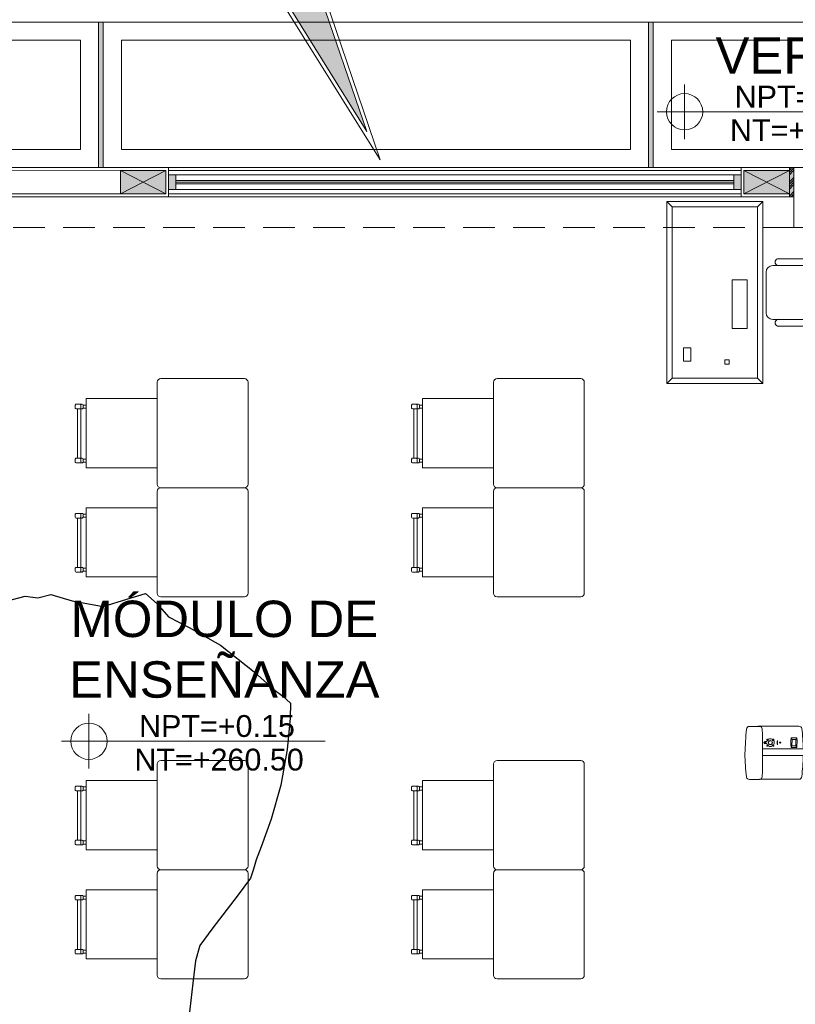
# Model space of a CAD drawing. Header units: millimetres. Extents: x -8931983 to 9630244, y 4 to 18563053.
# Tile 206 of 256: x 349137.87 to 349142.14, y 9281982.6 to 9281988.02. Entities that reach past the tile are written whole.
import ezdxf

# ---------------------------------------------------------------- set-up
doc = ezdxf.new("R2010")
doc.units = ezdxf.units.MM
doc.linetypes.add('CONTINUA', pattern=[0])
doc.linetypes.add('DASHED2', pattern=[0.375, 0.25, -0.125])
for name, color, linetype, lineweight in [('.', 7, 'Continuous', 0), ('0_PROYECCIONES 1', 1, 'DASHED2', 0), ('0_VANOS', 30, 'Continuous', 9), ('BARANDA METALICA', 2, 'Continuous', 13), ('COLUMNETAS TOP', 253, 'Continuous', 0), ('G-ANNO-DIMS', 7, 'Continuous', 5), ('JUNTAS DE DILATACIÓN', 160, 'CONTINUA', 9), ('MURO', 133, 'Continuous', 15), ('TARRAJEO', 32, 'Continuous', 0), ('TEXTO AMBIENTES', 7, 'Continuous', 30), ('TRAZO', 2, 'Continuous', 5), ('vereda', 254, 'Continuous', 5)]:
    doc.layers.add(name, color=color, linetype=linetype, lineweight=lineweight)
for name, color, linetype, lineweight, true_color in [('0_TEXTURA PISOS', 252, 'Continuous', 0, 0x8c8c8c), ('LMOBILIARIO', 252, 'Continuous', 5, 0x898989), ('P_MOBILIARIO', 251, 'Continuous', 5, 0x6b6b6b)]:
    doc.layers.add(name, color=color, linetype=linetype, lineweight=lineweight, true_color=true_color)
doc.layers.add('C-TOPO', color=7, linetype='Continuous')
doc.styles.add('Arial_1', font='arial.ttf', dxfattribs={"height": 0.15})

# ---------------------------------------------------------------- blocks, each defined once
blk = doc.blocks.new('topooooo')
at = {"layer": 'C-TOPO', "color": 252, "linetype": 'Continuous', "lineweight": 25, "true_color": 0x939598, "elevation": 2.117999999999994, "flags": 128}
blk.add_lwpolyline([(-127.5897927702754, -162.998423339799), (-127.5279999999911, -162.9100854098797), (-127.4691764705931, -162.8728235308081), (-127.424551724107, -162.8140000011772), (-127.3124396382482, -162.7645326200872), (-127.1617209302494, -162.6802790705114), (-127.0863180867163, -162.5655689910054), (-127.0279999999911, -162.4768664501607), (-126.9410027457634, -162.4806719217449), (-126.846840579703, -162.4951594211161), (-126.7233103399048, -162.4683954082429), (-126.5279999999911, -162.4330476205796), (-126.2923381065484, -162.4280036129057), (-126.1470476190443, -162.4330476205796), (-126.0859055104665, -162.4300729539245), (-126.0279999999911, -162.4330476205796), (-125.976975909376, -162.4974820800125), (-125.8808950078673, -162.6412843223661), (-125.7815014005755, -162.8140000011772), (-125.7032200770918, -162.9913846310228), (-125.6481020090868, -163.1449041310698), (-125.6243302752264, -163.2176697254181), (-125.6036842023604, -163.2656529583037), (-125.5847567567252, -163.3140000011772), (-125.578358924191, -163.4385108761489), (-125.5692704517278, -163.6569899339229), (-125.5634107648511, -163.7785892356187), (-125.5279999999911, -163.8575540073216), (-125.4614273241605, -163.9622308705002), (-125.3305183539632, -164.1625324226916)], dxfattribs=at)
blk = doc.blocks.new('dsfd')
at = {"layer": '.', "true_color": 0xffffff, "transparency": 33554687}
h = blk.add_hatch(color=7, dxfattribs=at)
h.dxf.hatch_style = 1
h.paths.add_polyline_path([(333301.0459723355, 9094259.161329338, 0.4142135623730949), (333300.8419723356, 9094259.365329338), (333299.478153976, 9094259.36532934), (333300.7642839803, 9094263.123035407), (333298.4322020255, 9094259.36532934), (333296.766371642, 9094259.365329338, 0.4142135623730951), (333296.5623716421, 9094259.161329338), (333296.5623716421, 9094258.427648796, 0.4142135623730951), (333296.766371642, 9094258.223648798), (333300.8419723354, 9094258.223648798, 0.4142135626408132), (333301.0459723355, 9094258.427648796)])
at = {"layer": 'TRAZO', "color": 242, "true_color": 0xcd2027}
for p, q in [((333298.3987322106, 9094259.41632934), (333296.7663716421, 9094259.41632934)), ((333300.8419723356, 9094259.41632934), (333299.5539163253, 9094259.41632934)), ((333296.5113716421, 9094259.161329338), (333296.5113716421, 9094258.427648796)), ((333301.0969723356, 9094258.427648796), (333301.0969723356, 9094259.161329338)), ((333296.7663716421, 9094258.223648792), (333300.8419723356, 9094258.223648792)), ((333296.7663716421, 9094258.172648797), (333300.8419723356, 9094258.172648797))]:
    blk.add_line(p, q, dxfattribs=at)
for points in [[(333299.5539163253, 9094259.41632934), (333300.9405419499, 9094263.493060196), (333298.3987322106, 9094259.41632934)], [(333300.8419723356, 9094259.36532934), (333299.478153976, 9094259.36532934), (333300.7642839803, 9094263.123035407), (333298.4322020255, 9094259.36532934), (333296.7663716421, 9094259.36532934)]]:
    blk.add_lwpolyline(points, dxfattribs=at)
for points in [[(333296.7663716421, 9094259.365329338, 0.4142135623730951), (333296.5623716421, 9094259.161329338), (333296.5623716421, 9094258.427648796, 0.4142135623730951), (333296.7663716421, 9094258.223648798)], [(333300.8419723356, 9094258.223648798, 0.4142135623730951), (333301.0459723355, 9094258.427648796), (333301.0459723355, 9094259.161329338, 0.4142135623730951), (333300.8419723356, 9094259.365329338)]]:
    blk.add_lwpolyline(points, format="xyb", dxfattribs=at)
for centre, start, end in [((333296.7663716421, 9094259.161329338), 90, 180), ((333300.8419723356, 9094259.161329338), 0, 90), ((333296.7663716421, 9094258.427648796), 180, 270), ((333300.8419723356, 9094258.427648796), 270, 0)]:
    blk.add_arc(centre, 0.255, start, end, dxfattribs=at)
blk = doc.blocks.new('*U1786')
at = {"linetype": 'Continuous', "lineweight": 0, "true_color": 0xbebebe}
for points in [[(3037.252435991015, 1360.543106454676), (3037.212435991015, 1360.543106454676), (3037.212435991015, 1360.463106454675), (3037.252435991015, 1360.463106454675)], [(3040.362435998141, 1360.543106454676), (3040.32243599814, 1360.543106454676), (3040.32243599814, 1360.463106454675), (3040.362435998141, 1360.463106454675)]]:
    blk.add_hatch(color=9, dxfattribs=at).paths.add_polyline_path(points)
at = {"layer": '0_VANOS', "linetype": 'Continuous'}
for p, q in [((3037.252435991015, 1360.513106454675), (3040.32243599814, 1360.513106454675)), ((3037.252435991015, 1360.503106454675), (3040.32243599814, 1360.503106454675)), ((3037.252435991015, 1360.493106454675), (3040.32243599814, 1360.493106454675))]:
    blk.add_line(p, q, dxfattribs=at)
for points in [[(3037.212435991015, 1360.543106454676), (3037.212435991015, 1360.463106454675), (3037.252435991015, 1360.463106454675), (3037.252435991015, 1360.543106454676)], [(3037.252435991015, 1360.543106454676), (3040.32243599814, 1360.543106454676), (3040.32243599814, 1360.463106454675), (3037.252435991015, 1360.463106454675)], [(3040.32243599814, 1360.543106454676), (3040.32243599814, 1360.463106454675), (3040.362435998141, 1360.463106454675), (3040.362435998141, 1360.543106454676)]]:
    blk.add_lwpolyline(points, close=True, dxfattribs=at)
blk = doc.blocks.new('PIZARRA')
at = {"layer": 'P_MOBILIARIO'}
for p, q in [((2062.683037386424, 1297.874796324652), (2062.683037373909, 1297.920111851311)), ((2062.683037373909, 1297.920111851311), (2062.736963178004, 1297.895542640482)), ((2062.736962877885, 1297.896441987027), (2062.736943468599, 1297.87482114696)), ((2062.6830374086, 1297.794232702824), (2062.683037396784, 1297.837211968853)), ((2062.736982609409, 1297.837236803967), (2062.736963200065, 1297.815615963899)), ((2062.736963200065, 1297.815615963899), (2062.6830374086, 1297.794232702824))]:
    blk.add_line(p, q, dxfattribs=at)
for points in [[(2062.682526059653, 1299.207478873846), (2062.632526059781, 1299.207478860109), (2062.632526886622, 1296.20747886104), (2062.682526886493, 1296.207478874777)], [(2062.645070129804, 1297.740760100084), (2062.632570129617, 1297.740760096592), (2062.632570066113, 1297.971222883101), (2062.645070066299, 1297.971222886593)], [(2062.645070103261, 1297.837199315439), (2062.6450700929, 1297.874783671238), (2063.125141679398, 1297.874943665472), (2063.125141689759, 1297.837359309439)], [(2062.941722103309, 1297.821534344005), (2062.963342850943, 1297.821493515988), (2062.963277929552, 1297.787113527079), (2062.941657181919, 1297.787154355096)]]:
    blk.add_lwpolyline(points, close=True, dxfattribs=at)
for points in [[(2062.901312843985, 1297.87486906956, -0.0140689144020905), (2062.909354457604, 1297.99028814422, -0.367730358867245), (2062.925025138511, 1298.005530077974)], [(2063.197798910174, 1297.714441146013), (2063.141861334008, 1297.714546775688, -0.3470515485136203), (2063.126810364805, 1297.728509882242, -0.0127168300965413), (2063.126810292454, 1297.991146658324, -0.3378433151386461), (2063.141845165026, 1298.006342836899), (2063.197391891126, 1298.006237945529, -0.3558218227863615), (2063.213625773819, 1297.993327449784, -0.0250354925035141), (2063.222206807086, 1297.863979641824, -0.0163660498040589), (2063.213469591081, 1297.729683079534, -0.367730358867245), (2063.197798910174, 1297.714441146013, -0.8834595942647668)], [(2063.152021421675, 1297.714527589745, -0.0650524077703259), (2063.147619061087, 1297.71331371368), (2062.925432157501, 1297.713733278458, -0.3558218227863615), (2062.909198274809, 1297.72664377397, -0.021421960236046), (2062.901055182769, 1297.837284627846, -0.021421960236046)], [(2062.938898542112, 1297.830698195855, 0.1685734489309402), (2062.941722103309, 1297.821534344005)], [(2062.963342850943, 1297.821493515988, 0.1685734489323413), (2062.966201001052, 1297.830646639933)], [(2062.941657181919, 1297.787154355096, 0.1640420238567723), (2062.938701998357, 1297.777599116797)], [(2062.966197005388, 1297.777547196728, 0.1640420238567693), (2062.963277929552, 1297.787113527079)]]:
    blk.add_lwpolyline(points, format="xyb", dxfattribs=at)
for points in [[(2062.925025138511, 1298.005530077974), (2063.141842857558, 1298.005120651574)], [(2062.905068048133, 1297.767644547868), (2062.900450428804, 1297.767653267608), (2062.900581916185, 1297.83728447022)]]:
    blk.add_lwpolyline(points, dxfattribs=at)
for points in [[(2062.938898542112, 1297.830698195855), (2062.966201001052, 1297.830646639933, -0.2777266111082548), (2062.968246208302, 1297.828659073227, -0.0542918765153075), (2062.968200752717, 1297.77992688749, -0.3430138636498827), (2062.966197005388, 1297.777547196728), (2062.938701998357, 1297.777599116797), (2062.938701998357, 1297.777599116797, -0.3430138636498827), (2062.936707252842, 1297.779986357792, -0.0542918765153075), (2062.936845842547, 1297.828718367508, -0.2777266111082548), (2062.938898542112, 1297.830698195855)], [(2063.102381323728, 1297.796539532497, -5.87115998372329), (2063.102408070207, 1297.810703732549, 0.4484785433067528), (2063.1071094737, 1297.808885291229, -2.095603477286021), (2063.107089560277, 1297.798340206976, 0.4484785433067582)], [(2063.063028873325, 1297.785948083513), (2063.068723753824, 1297.791525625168, -0.9999999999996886), (2063.07026311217, 1297.789953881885), (2063.064568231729, 1297.78437634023, -0.9999999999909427)], [(2063.063095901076, 1297.821443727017), (2063.068769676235, 1297.815844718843, 0.9999999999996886), (2063.070314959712, 1297.817410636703), (2063.064641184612, 1297.823009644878, 0.9999999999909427)], [(2063.101319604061, 1297.785875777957), (2063.095645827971, 1297.791474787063, 0.9999999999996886), (2063.094100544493, 1297.789908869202), (2063.099774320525, 1297.784309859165, 0.9999999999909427)], [(2063.101386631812, 1297.821371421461), (2063.095691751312, 1297.815793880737, -0.9999999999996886), (2063.094152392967, 1297.817365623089), (2063.099847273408, 1297.822943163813, -0.9999999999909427)]]:
    blk.add_lwpolyline(points, format="xyb", close=True, dxfattribs=at)
for centre, radius in [((2063.028389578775, 1297.803939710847), 0.002938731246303), ((2063.082207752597, 1297.803659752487), 0.0114932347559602), ((2063.082207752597, 1297.803659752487), 0.0103932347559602), ((2063.111366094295, 1297.803604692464), 0.0039825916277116)]:
    blk.add_circle(centre, radius, dxfattribs=at)
blk.add_ellipse((2063.043681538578, 1297.804546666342), major_axis=(2.24739881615e-05, 0.0119014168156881), ratio=0.1050284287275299, start_param=3.141592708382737, end_param=9.424778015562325, dxfattribs=at)
blk = doc.blocks.new('CHAIR7')
for p, q in [((5.125, 15.04198571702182), (17.875, 15.04198571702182)), ((0, 9), (0, -9)), ((20, 12), (3, 12)), ((23, -7.440114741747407), (23, 7.440114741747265)), ((3, -12), (20, -12)), ((5.125, -15), (17.875, -15))]:
    blk.add_line(p, q)
for centre, radius, start, end in [((5.5625, 13.54198571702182), 1.5625, 73.73979529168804, 286.260204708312), ((17.4375, 13.54198571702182), 1.5625, 253.7397952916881, 106.2602047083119), ((3, 9), 3, 90, 179.9999999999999), ((20, 9), 3, 62.41555916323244, 90), ((22.34467675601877, 11.12049817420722), 1.096800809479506, 53.30993542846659, 212.0274125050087), ((4.823591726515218, -8.53e-14), 19.64019157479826, 327.5757525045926, 32.4242474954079), ((7, 0), 20, 323.130102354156, 36.86989764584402), ((3, -9), 3, 180, 269.9999999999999), ((5.5625, -13.5), 1.5625, 73.73979529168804, 286.260204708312), ((17.4375, -13.5), 1.5625, 253.739795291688, 106.2602047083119), ((20, -9), 3, 270, 297.5844408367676), ((22.34467675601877, -11.12049817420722), 1.096800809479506, 147.9725874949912, 306.6900645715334)]:
    blk.add_arc(centre, radius, start, end)
blk = doc.blocks.new('escritorio docente')
at = {"layer": 'LMOBILIARIO', "lineweight": 5}
for points in [[(0, -1.700000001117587), (-0.900000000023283, -1.700000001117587), (-0.900000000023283, 0), (0, 0)], [(-0.0499999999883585, -1.650000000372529), (-0.8499999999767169, -1.650000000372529), (-0.8499999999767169, -0.0500000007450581), (-0.0499999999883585, -0.0500000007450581)], [(-0.14841281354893, -0.7309770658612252), (-0.2868437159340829, -0.7309770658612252), (-0.2868437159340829, -1.18742105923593), (-0.14841281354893, -1.18742105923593)], [(-0.7436666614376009, -1.491717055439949), (-0.6744510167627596, -1.491717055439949), (-0.6744510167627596, -1.367232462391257), (-0.7436666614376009, -1.367232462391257)], [(-0.3560593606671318, -1.519380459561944), (-0.3145302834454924, -1.519380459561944), (-0.3145302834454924, -1.477885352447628), (-0.3560593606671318, -1.477885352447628)]]:
    blk.add_lwpolyline(points, close=True, dxfattribs=at)
for points in [[(-0.900000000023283, 0), (-0.8499999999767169, -0.0500000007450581)], [(0, 0), (-0.0499999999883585, -0.0500000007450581)], [(-0.8499999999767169, -1.650000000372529), (-0.900000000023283, -1.700000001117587)], [(0, -1.700000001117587), (-0.0499999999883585, -1.650000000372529)]]:
    blk.add_lwpolyline(points, dxfattribs=at)
at = {"layer": 'LMOBILIARIO', "lineweight": 5, "xscale": 0.0210000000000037, "yscale": 0.0210000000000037, "zscale": 0.0210000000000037}
blk.add_blockref('CHAIR7', (0.0288562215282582, -0.8499999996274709), dxfattribs=at)
blk = doc.blocks.new('escritosiosssss')
at = {"layer": 'P_MOBILIARIO'}
for p, q in [((-0.0199287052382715, 0.6016872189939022), (-0.0198637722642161, 0.0376715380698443)), ((0.4600001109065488, 0.619997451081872), (1.10885594e-07, 0.6200000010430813)), ((0.4799287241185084, 0.6016844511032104), (0.479857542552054, 0.0376687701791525)), ((-0.4368174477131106, 0.4535447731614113), (-0.4657584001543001, 0.4535449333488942)), ((-0.4657582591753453, 0.4789893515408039), (-0.431832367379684, 0.4789891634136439)), ((-0.4572769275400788, 0.4535448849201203), (-0.4572784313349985, 0.1821377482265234)), ((-0.440313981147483, 0.4535447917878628), (-0.4403154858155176, 0.1821376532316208)), ((-0.4403138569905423, 0.4760206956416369), (-0.440313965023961, 0.4565133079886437)), ((-0.4318325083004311, 0.4535447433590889), (-0.4365450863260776, 0.4535447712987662)), ((-0.4275916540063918, 0.4747484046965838), (-0.4275917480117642, 0.4577854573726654)), ((-0.4275917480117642, 0.4577854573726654), (-0.4106288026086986, 0.457785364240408)), ((-0.4275916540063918, 0.4747484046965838), (-0.4106287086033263, 0.4747483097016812)), ((-0.4657599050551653, 0.1821377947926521), (-0.4318340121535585, 0.182137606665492)), ((-0.4403155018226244, 0.1791691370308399), (-0.4403156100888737, 0.1596617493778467)), ((-0.4275932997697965, 0.1778968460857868), (-0.4275933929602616, 0.1609339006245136)), ((-0.4275932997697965, 0.1778968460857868), (-0.4106303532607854, 0.1778967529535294)), ((-0.4318341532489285, 0.1566931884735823), (-0.4657600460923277, 0.1566933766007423)), ((-0.4275933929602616, 0.1609339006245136), (-0.4106304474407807, 0.160933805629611)), ((-0.0199287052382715, 0.0016872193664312), (-0.0198637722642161, -0.5623284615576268)), ((0.4600001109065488, 0.019997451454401), (1.10885594e-07, 0.0199999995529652)), ((0.4600001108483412, 0.019997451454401), (1.10885594e-07, 0.0199999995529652)), ((0.4799287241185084, 0.0016844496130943), (0.479857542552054, -0.5623312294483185)), ((-0.4368174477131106, -0.1464552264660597), (-0.4657584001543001, -0.1464550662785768)), ((-0.4657582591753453, -0.1210106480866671), (-0.431832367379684, -0.1210108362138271)), ((-0.4572769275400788, -0.1464551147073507), (-0.4572784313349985, -0.4178622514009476)), ((-0.440313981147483, -0.1464552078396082), (-0.4403154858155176, -0.4178623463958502)), ((-0.4403138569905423, -0.1239793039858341), (-0.440313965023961, -0.1434866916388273)), ((-0.4318325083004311, -0.1464552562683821), (-0.4365450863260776, -0.1464552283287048)), ((-0.4275916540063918, -0.1252515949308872), (-0.4275917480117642, -0.1422145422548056)), ((-0.4275917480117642, -0.1422145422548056), (-0.4106288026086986, -0.142214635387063)), ((-0.4275916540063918, -0.1252515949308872), (-0.4106287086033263, -0.1252516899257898)), ((-0.4657599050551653, -0.4178622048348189), (-0.4318340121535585, -0.417862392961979)), ((-0.4403155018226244, -0.4208308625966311), (-0.4403156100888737, -0.4403382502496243)), ((-0.4275932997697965, -0.4221031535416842), (-0.4275933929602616, -0.4390660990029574)), ((-0.4275932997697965, -0.4221031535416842), (-0.4106303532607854, -0.4221032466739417)), ((-0.4318341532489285, -0.4433068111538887), (-0.4657600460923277, -0.4433066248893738)), ((-0.4275933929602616, -0.4390660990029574), (-0.4106304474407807, -0.43906619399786)), ((0.4600001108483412, -0.58000254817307), (1.10885594e-07, -0.5800000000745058))]:
    blk.add_line(p, q, dxfattribs=at)
for points in [[(-0.0199998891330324, 0.5099987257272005), (-0.4106295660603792, 0.5099983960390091), (-0.4106295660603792, 0.1299983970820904), (-0.0199998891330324, 0.1299987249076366)], [(-0.0199998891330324, -0.0900012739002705), (-0.4106295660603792, -0.0900016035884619), (-0.4106295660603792, -0.4700016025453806), (-0.0199998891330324, -0.4700012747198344)]]:
    blk.add_lwpolyline(points, close=True, dxfattribs=at)
for points in [[(-0.469999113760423, 0.4577856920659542), (-0.4699990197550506, 0.4747486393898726)], [(-0.4700007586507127, 0.1609341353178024), (-0.470000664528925, 0.1778970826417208)], [(-0.469999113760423, -0.1422143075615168), (-0.4699990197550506, -0.1252513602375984)], [(-0.4700007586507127, -0.4390658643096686), (-0.470000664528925, -0.4221029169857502)]]:
    blk.add_lwpolyline(points, dxfattribs=at)
for centre, radius, start, end in [((0, 0.599999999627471), 0.019999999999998, 89.9996824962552, 179.9996825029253), ((0.4600000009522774, 0.5999974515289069), 0.019999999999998, 359.9996825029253, 89.9996824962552), ((-0.4657583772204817, 0.4577856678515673), 0.0042407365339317, 179.9996825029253, 269.9996824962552), ((-0.4657582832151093, 0.4747486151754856), 0.0042407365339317, 89.9996824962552, 179.9996825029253), ((-0.4432824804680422, 0.4565133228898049), 0.0029685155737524, 269.9996824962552, 359.9996825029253), ((-0.4432823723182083, 0.4760207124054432), 0.0029685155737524, 359.9996825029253, 89.9996824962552), ((-0.4318324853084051, 0.4577854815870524), 0.0042407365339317, 269.9996824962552, 359.9996825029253), ((-0.431832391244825, 0.4747484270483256), 0.0042407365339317, 359.9996825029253, 89.9996824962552), ((-0.4657599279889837, 0.1778970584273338), 0.0042407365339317, 89.9996824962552, 179.9996825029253), ((-0.4432840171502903, 0.1791691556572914), 0.0029685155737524, 359.9996825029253, 89.9996824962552), ((-0.4318340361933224, 0.1778968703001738), 0.0042407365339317, 359.9996825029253, 89.9996824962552), ((-0.4657600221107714, 0.1609341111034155), 0.0042407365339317, 179.9996825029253, 269.9996824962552), ((-0.4432841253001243, 0.1596617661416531), 0.0029685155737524, 269.9996824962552, 359.9996825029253), ((-0.4318341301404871, 0.1609339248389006), 0.0042407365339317, 269.9996824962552, 359.9996825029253), ((0, 0), 0.019999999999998, 89.9996824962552, 179.9996825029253), ((2.218293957e-07, 0.0400000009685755), 0.019999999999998, 179.9996825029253, 269.9996824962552), ((0.4600002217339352, 0.0399974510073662), 0.019999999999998, 269.9996824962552, 359.9996825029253), ((0.4600000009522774, -2.5480985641e-06), 0.019999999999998, 359.9996825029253, 89.9996824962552), ((-0.4657583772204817, -0.1422143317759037), 0.0042407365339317, 179.9996825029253, 269.9996824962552), ((-0.4657582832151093, -0.1252513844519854), 0.0042407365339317, 89.9996824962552, 179.9996825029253), ((-0.4432824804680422, -0.1434866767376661), 0.0029685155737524, 269.9996824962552, 359.9996825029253), ((-0.4432823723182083, -0.1239792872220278), 0.0029685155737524, 359.9996825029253, 89.9996824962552), ((-0.4318324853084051, -0.1422145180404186), 0.0042407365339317, 269.9996824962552, 359.9996825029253), ((-0.431832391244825, -0.1252515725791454), 0.0042407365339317, 359.9996825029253, 89.9996824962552), ((-0.4657599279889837, -0.4221029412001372), 0.0042407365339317, 89.9996824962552, 179.9996825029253), ((-0.4432840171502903, -0.4208308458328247), 0.0029685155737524, 359.9996825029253, 89.9996824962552), ((-0.4318340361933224, -0.4221031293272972), 0.0042407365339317, 359.9996825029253, 89.9996824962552), ((-0.4657600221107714, -0.4390658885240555), 0.0042407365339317, 179.9996825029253, 269.9996824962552), ((-0.4432841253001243, -0.4403382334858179), 0.0029685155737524, 269.9996824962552, 359.9996825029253), ((-0.4318341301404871, -0.4390660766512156), 0.0042407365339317, 269.9996824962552, 359.9996825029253), ((2.218293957e-07, -0.5599999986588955), 0.019999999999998, 179.9996825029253, 269.9996824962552), ((0.4600002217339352, -0.5600025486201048), 0.019999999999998, 269.9996824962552, 359.9996825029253)]:
    blk.add_arc(centre, radius, start, end, dxfattribs=at)
blk = doc.blocks.new('Cotas de elevación - M_Cota de elevación - Destino rellenado-517392-Nivel 1')
at = {"layer": 'G-ANNO-DIMS'}
for p, q in [((0, -0.0015), (0, 0.0015)), ((-0.0015, 0), (0.013, 0))]:
    blk.add_line(p, q, dxfattribs=at)
blk.add_circle((0, 0), 0.001, dxfattribs=at)
blk = doc.blocks.new('bloque sum pg')
at = {"layer": '.', "true_color": 0xadddf7, "transparency": 33554572}
h = blk.add_hatch(color=141, dxfattribs=at)
h.dxf.hatch_style = 1
h.paths.add_polyline_path([(-9.00499999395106, -1.5), (-8.979999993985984, -1.5), (-8.979999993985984, -1.660000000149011), (-9.00499999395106, -1.660000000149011)])
at = {"layer": 'COLUMNETAS TOP', "true_color": 0xc0c0c0}
for points in [[(-12.43500000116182, -1.515000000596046), (-12.68500000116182, -1.515000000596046), (-12.68500000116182, -1.644999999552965), (-12.43500000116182, -1.644999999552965)], [(-9.00499999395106, -1.515000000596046), (-9.25499999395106, -1.515000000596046), (-9.25499999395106, -1.644999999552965), (-9.00499999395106, -1.644999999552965)]]:
    blk.add_hatch(color=9, dxfattribs=at).paths.add_polyline_path(points)
at = {"layer": 'JUNTAS DE DILATACIÓN'}
h = blk.add_hatch(dxfattribs=at)
h.set_pattern_fill('ANSI34', color=256, scale=0.0029, angle=0.0939636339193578)
h.set_pattern_definition([(45.09396363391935, (-5617.995869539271, -1534.641894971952), (-0.0391281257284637, 0.0389999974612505), []), (45.09396363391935, (-5617.982848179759, -1534.641873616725), (-0.0391281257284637, 0.0389999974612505), []), (45.09396363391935, (-5617.969826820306, -1534.641852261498), (-0.0391281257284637, 0.0389999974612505), []), (45.09396363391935, (-5617.956805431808, -1534.641830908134), (-0.0391281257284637, 0.0389999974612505), [])])
h.paths.add_polyline_path([(-8.979999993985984, -1.5), (-9.00499999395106, -1.5), (-9.00499999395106, -1.660000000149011), (-8.979999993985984, -1.660000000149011)])
at = {"layer": '0_PROYECCIONES 1', "ltscale": 0.7, "elevation": -20.54863760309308}
blk.add_lwpolyline([(-2.130000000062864, -1.82999999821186), (-2.130000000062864, -1.499999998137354), (-15.1999999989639, -1.499680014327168), (-15.1999999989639, -1.829680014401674)], close=True, dxfattribs=at)
at = {"layer": 'COLUMNETAS TOP'}
for p, q in [((-12.68500000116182, -1.515000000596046), (-12.43500000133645, -1.64500000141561)), ((-12.43500000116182, -1.515000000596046), (-12.68500000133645, -1.64500000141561)), ((-9.25499999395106, -1.515000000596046), (-9.004999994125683, -1.64500000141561)), ((-9.00499999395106, -1.515000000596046), (-9.254999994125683, -1.64500000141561))]:
    blk.add_line(p, q, dxfattribs=at)
at = {"layer": 'COLUMNETAS TOP', "elevation": -7.826202e-10}
for points in [[(-12.43500000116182, -1.515000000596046), (-12.68500000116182, -1.515000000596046), (-12.68500000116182, -1.644999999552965), (-12.43500000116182, -1.644999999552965)], [(-9.00499999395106, -1.515000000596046), (-9.25499999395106, -1.515000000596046), (-9.25499999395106, -1.644999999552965), (-9.00499999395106, -1.644999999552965)]]:
    blk.add_lwpolyline(points, close=True, dxfattribs=at)
at = {"layer": 'JUNTAS DE DILATACIÓN', "elevation": -7.826202e-10}
blk.add_lwpolyline([(-8.979999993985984, -1.5), (-9.00499999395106, -1.5), (-9.00499999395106, -1.660000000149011), (-8.979999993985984, -1.660000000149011)], close=True, dxfattribs=at)
at = {"layer": 'MURO'}
for p, q in [((-12.68500000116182, -1.515000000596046, -20.54863760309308), (-14.92499999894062, -1.514680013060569)), ((-9.26999999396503, -1.515000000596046, -20.54863760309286), (-12.42000000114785, -1.515000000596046, -20.54863760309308)), ((-12.68500000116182, -1.644999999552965, -20.54863760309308), (-14.92499999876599, -1.644680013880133)), ((-9.26999999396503, -1.64500000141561, -20.54863760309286), (-12.42000000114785, -1.64500000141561, -20.54863760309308))]:
    blk.add_line(p, q, dxfattribs=at)
at = {"layer": 'TARRAJEO'}
for p, q in [((-12.42000000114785, -1.5, -20.54863760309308), (-15.1999999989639, -1.499680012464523)), ((-9.26999999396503, -1.5, -20.54863760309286), (-12.42000000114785, -1.5, -20.54863760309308)), ((-12.42000000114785, -1.660000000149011, -20.54863760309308), (-12.42000000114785, -1.5, -20.54863760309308)), ((-12.42000000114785, -1.660000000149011, -20.54863760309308), (-15.1999999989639, -1.659680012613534)), ((-9.26999999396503, -1.660000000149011, -20.54863760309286), (-12.42000000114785, -1.660000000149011, -20.54863760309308))]:
    blk.add_line(p, q, dxfattribs=at)
for points, elevation in [([(-9.00499999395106, -1.5), (-9.26999999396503, -1.5), (-9.26999999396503, -1.660000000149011), (-9.00499999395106, -1.660000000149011)], -7.826202e-10), ([(-8.979999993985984, -1.830000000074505), (-8.349999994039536, -1.830000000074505), (-8.349999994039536, -1.5), (-8.979999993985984, -1.5)], -7.823928e-10)]:
    blk.add_lwpolyline(points, close=True, dxfattribs=dict(at, elevation=elevation))
at = {"lineweight": 5, "xscale": 0.5882352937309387, "yscale": 0.5882352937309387, "zscale": 0.5882352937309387}
blk.add_blockref('escritorio docente', (-9.150472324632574, -1.686566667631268, -709.0273016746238), dxfattribs=at)
at = {"lineweight": 5}
for p in [(-12.4629980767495, -3.279998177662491, -20.54863760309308), (-10.61310592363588, -3.279998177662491, -20.54863760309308), (-12.4629980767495, -5.379998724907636, -20.54863760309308), (-10.61310592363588, -5.379998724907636, -20.54863760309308)]:
    blk.add_blockref('escritosiosssss', p, dxfattribs=at)
at = {"layer": '0_VANOS', "xscale": -1}
blk.add_blockref('*U1786', (3027.942435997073, -1362.083106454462), dxfattribs=at)
at = {"layer": 'BARANDA METALICA', "rotation": 180}
blk.add_blockref('PIZARRA', (2053.972526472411, 1293.142478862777, -20.54863760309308), dxfattribs=at)
at = {"layer": 'TEXTO AMBIENTES', "xscale": 99.99999999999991, "yscale": 99.99999999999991, "zscale": 99.99999999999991}
blk.add_blockref('Cotas de elevación - M_Cota de elevación - Destino rellenado-517392-Nivel 1', (-12.85826232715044, -4.653461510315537, 243.410362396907), dxfattribs=at)
at = {"layer": 'TEXTO AMBIENTES', "insert": (-13.28828543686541, -3.880802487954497, 243.410362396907), "char_height": 0.2, "width": 2.349898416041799, "attachment_point": 1, "style": 'Arial_1'}
blk.add_mtext('\\pxqc;MÓDULO DE ENSEÑANZA', dxfattribs=at)
at = {"layer": 'TEXTO AMBIENTES', "char_height": 0.12, "width": 0.9021418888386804, "attachment_point": 1, "line_spacing_factor": 0.9417779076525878, "style": 'Arial_1'}
for s, insert in [('NPT=+0.15', (-12.58254271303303, -4.510065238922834, 243.410362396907)), ('NT=+260.50', (-12.60836468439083, -4.694686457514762, 243.410362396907))]:
    blk.add_mtext(s, dxfattribs=dict(at, insert=insert))
blk = doc.blocks.new('junta vereda 0.8')
at = {"layer": '.', "true_color": 0x939598}
h = blk.add_hatch(color=252, dxfattribs=at)
h.dxf.hatch_style = 1
h.paths.add_polyline_path([(0.0127000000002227, 0), (-0.0127000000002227, 0), (-0.0127000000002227, 0.799999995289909), (0.0127000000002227, 0.799999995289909)])
at = {"layer": '0_TEXTURA PISOS'}
h = blk.add_hatch(dxfattribs=at)
h.set_pattern_fill('ANGLE', color=256, angle=180)
h.set_pattern_definition([(180, (5477.765441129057, 1211.768031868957), (-9e-16, -6.985), [5.08, -1.905]), (270, (5477.765441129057, 1211.768031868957), (6.985, -1.3e-15), [5.08, -1.905])])
h.paths.add_polyline_path([(0.0127000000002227, 0), (-0.0127000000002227, 0), (-0.0127000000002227, 0.799999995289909), (0.0127000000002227, 0.799999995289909)])
at = {"layer": 'vereda'}
blk.add_lwpolyline([(0.0127000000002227, 0), (-0.0127000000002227, 0), (-0.0127000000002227, 0.799999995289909), (0.0127000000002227, 0.799999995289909)], close=True, dxfattribs=at)
blk = doc.blocks.new('verda sum pg')
at = {"layer": 'vereda'}
for points, elevation in [([(9.3132257e-09, -31.3300000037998), (16.72999999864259, -31.3300000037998), (16.72999999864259, 5.5879354e-09), (0, 0)], 684.917766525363), ([(1.225370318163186, 3.7252903e-09), (4.225370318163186, 3.7252903e-09), (4.225370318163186, -0.7999999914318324), (1.225370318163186, -0.7999999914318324)], -20.54863760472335), ([(4.250770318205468, 3.7252903e-09), (7.250770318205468, 3.7252903e-09), (7.250770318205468, -0.7999999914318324), (4.250770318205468, -0.7999999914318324)], -20.54863760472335), ([(7.276170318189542, 3.7252903e-09), (10.27617031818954, 3.7252903e-09), (10.27617031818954, -0.7999999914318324), (7.276170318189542, -0.7999999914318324)], -20.54863760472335), ([(1.32537031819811, -0.0999999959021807), (4.125370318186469, -0.0999999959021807), (4.125370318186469, -0.6999999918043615), (1.32537031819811, -0.6999999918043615)], -20.54863760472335), ([(4.350770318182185, -0.0999999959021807), (7.150770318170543, -0.0999999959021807), (7.150770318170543, -0.6999999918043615), (4.350770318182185, -0.6999999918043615)], -20.54863760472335), ([(7.376170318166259, -0.0999999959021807), (10.17617031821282, -0.0999999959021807), (10.17617031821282, -0.6999999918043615), (7.376170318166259, -0.6999999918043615)], -20.54863760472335)]:
    blk.add_lwpolyline(points, close=True, dxfattribs=dict(at, elevation=elevation))
at = {"layer": 'TEXTO AMBIENTES', "xscale": 99.99999999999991, "yscale": 99.99999999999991, "zscale": 99.99999999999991}
blk.add_blockref('Cotas de elevación - M_Cota de elevación - Destino rellenado-517392-Nivel 1', (7.448057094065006, -0.4931469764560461, 20.54863761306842), dxfattribs=at)
at = {"layer": 'vereda', "xscale": -1, "rotation": 180}
for p in [(4.238070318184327, -3.7252903e-09, -20.54863760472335), (7.263470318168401, -3.7252903e-09, -20.54863760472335)]:
    blk.add_blockref('junta vereda 0.8', p, dxfattribs=at)
at = {"layer": 'TEXTO AMBIENTES', "insert": (7.018033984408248, -0.0840769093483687, 20.54863761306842), "char_height": 0.2, "width": 2.349898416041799, "attachment_point": 1, "style": 'Arial_1'}
blk.add_mtext('\\pxqc;VEREDA', dxfattribs=at)
at = {"layer": 'TEXTO AMBIENTES', "char_height": 0.12, "width": 0.9021418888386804, "attachment_point": 1, "line_spacing_factor": 0.9417779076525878, "style": 'Arial_1'}
for s, insert in [('NPT=+0.15', (7.723776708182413, -0.349750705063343, 20.54863761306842)), ('NT=+260.50', (7.697954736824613, -0.5343719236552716, 20.54863761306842))]:
    blk.add_mtext(s, dxfattribs=dict(at, insert=insert))

msp = doc.modelspace()

# ---------------------------------------------------------------- block references
at = {"lineweight": 5}
msp.add_blockref('bloque sum pg', (349151.1097257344, 9281988.703696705, 705.4664041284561), dxfattribs=at)

# ---------------------------------------------------------------- next in the draw order: linework, layer by layer
at = {"layer": 'TARRAJEO', "elevation": 705.4664041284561}
msp.add_lwpolyline([(349135.279696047, 9281987.204492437), (349149.6096963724, 9281987.204492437), (349149.6096963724, 9281957.87449243), (349135.279696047, 9281957.87449243)], close=True, dxfattribs=at)

# ---------------------------------------------------------------- next in the draw order: block references
at = {"extrusion": (-1.000103e-10, -0.0256361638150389, 0.9996713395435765), "xscale": -0.418244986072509, "yscale": 0.4182449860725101, "zscale": 0.4182449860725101, "rotation": 180}
msp.add_blockref('dsfd', (209738.3701585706, 13082566.28873703, -237971.9152659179), dxfattribs=at)
at = {"lineweight": 5}
msp.add_blockref('verda sum pg', (349134.0797257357, 9281988.0036967), dxfattribs=at)
at = {"layer": 'vereda', "rotation": 320.4010421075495}
msp.add_blockref('topooooo', (349340.0046675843, 9282029.08654123, 261.841), dxfattribs=at)

doc.saveas('drawing.dxf')
